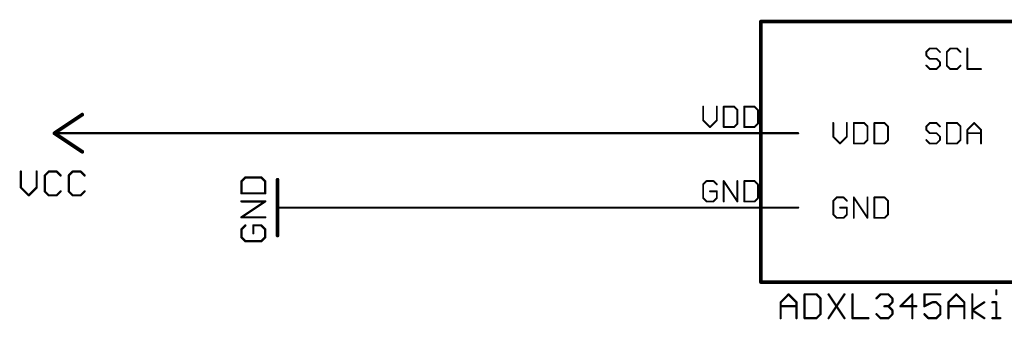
# Model space of a CAD drawing. Extents: x -48 to 130, y 18 to 147.
# Tile 1 of 6: x -48 to 19, y 58 to 79. Entities that reach past the tile are written whole.
import ezdxf

# ---------------------------------------------------------------- set-up
doc = ezdxf.new("R2010")
doc.units = 0
for name, color, linetype in [('91', 94, 'CONTINUOUS'), ('94', 14, 'CONTINUOUS'), ('95', 251, 'CONTINUOUS'), ('96', 251, 'CONTINUOUS')]:
    doc.layers.add(name, color=color, linetype=linetype)

msp = doc.modelspace()

# ---------------------------------------------------------------- linework, layer by layer
at = {"layer": '91', "const_width": 0.1524}
for points in [[(-43.18, 71.12), (0, 71.12)], [(-27.94, 66.04), (0, 66.04)]]:
    msp.add_lwpolyline(points, dxfattribs=at)
at = {"layer": '91', "const_width": 0.0762}
for points in [[(-43.18, 71.1581, 1), (-43.18, 71.0819)], [(0, 71.0819, 1), (0, 71.1581)], [(-27.94, 66.0781, 1), (-27.94, 66.0019)], [(0, 66.0019, 1), (0, 66.0781)]]:
    msp.add_lwpolyline(points, format="xyb", dxfattribs=at)
at = {"layer": '94'}
for points, const_width in [([(2.54, 78.74), (22.86, 78.74)], 0.254), ([(2.54, 60.96), (2.54, 78.74)], 0.254), ([(-43.815, 72.39), (-45.72, 71.12)], 0.254), ([(-45.72, 71.12), (-43.815, 69.85)], 0.254), ([(-43.18, 71.12), (-45.72, 71.12)], 0.1524), ([(0, 71.12), (5.08, 71.12)], 0.1524), ([(-30.48, 67.945), (-30.48, 64.135)], 0.254), ([(-27.94, 66.04), (-30.48, 66.04)], 0.1524), ([(0, 66.04), (5.08, 66.04)], 0.1524), ([(22.86, 60.96), (2.54, 60.96)], 0.254), ([(3.8862, 59.5809), (4.4285, 60.1232)], 0.1524), ([(4.4285, 60.1232), (4.9709, 59.5809)], 0.1524), ([(5.5234, 60.1232), (5.5234, 58.4962)], 0.1524), ([(6.3369, 60.1232), (5.5234, 60.1232)], 0.1524), ([(6.608, 59.852), (6.3369, 60.1232)], 0.1524), ([(6.608, 58.7674), (6.608, 59.852)], 0.1524), ([(7.1605, 60.1232), (8.2452, 58.4962)], 0.1524), ([(8.2452, 60.1232), (7.1605, 58.4962)], 0.1524), ([(8.7977, 60.1232), (8.7977, 58.4962)], 0.1524), ([(10.4348, 59.852), (10.706, 60.1232)], 0.1524), ([(10.706, 60.1232), (11.2483, 60.1232)], 0.1524), ([(11.2483, 60.1232), (11.5195, 59.852)], 0.1524), ([(11.5195, 59.852), (11.5195, 59.5809)], 0.1524), ([(12.8855, 60.1232), (12.072, 59.3097)], 0.1524), ([(12.8855, 58.4962), (12.8855, 60.1232)], 0.1524), ([(14.7938, 60.1232), (13.7091, 60.1232)], 0.1524), ([(13.7091, 60.1232), (13.7091, 59.3097)], 0.1524), ([(15.3463, 59.5809), (15.8886, 60.1232)], 0.1524), ([(15.8886, 60.1232), (16.431, 59.5809)], 0.1524), ([(16.9835, 58.4962), (16.9835, 60.1232)], 0.1524), ([(18.6189, 60.3944), (18.6189, 60.1232)], 0.1524), ([(3.8862, 58.4962), (3.8862, 59.5809)], 0.1524), ([(3.8862, 59.3097), (4.9709, 59.3097)], 0.1524), ([(4.9709, 59.5809), (4.9709, 58.4962)], 0.1524), ([(11.2483, 59.3097), (10.9772, 59.3097)], 0.1524), ([(11.5195, 59.5809), (11.2483, 59.3097)], 0.1524), ([(11.2483, 59.3097), (11.5195, 59.0385)], 0.1524), ([(12.072, 59.3097), (13.1566, 59.3097)], 0.1524), ([(13.7091, 59.3097), (14.2515, 59.5809)], 0.1524), ([(14.2515, 59.5809), (14.5226, 59.5809)], 0.1524), ([(14.5226, 59.5809), (14.7938, 59.3097)], 0.1524), ([(14.7938, 59.3097), (14.7938, 58.7674)], 0.1524), ([(15.3463, 58.4962), (15.3463, 59.5809)], 0.1524), ([(15.3463, 59.3097), (16.431, 59.3097)], 0.1524), ([(16.431, 59.5809), (16.431, 58.4962)], 0.1524), ([(16.9835, 59.0385), (17.7969, 59.5809)], 0.1524), ([(18.3477, 59.5809), (18.6189, 59.5809)], 0.1524), ([(18.6189, 59.5809), (18.6189, 58.4962)], 0.1524), ([(5.5234, 58.4962), (6.3369, 58.4962)], 0.1524), ([(6.3369, 58.4962), (6.608, 58.7674)], 0.1524), ([(8.7977, 58.4962), (9.8823, 58.4962)], 0.1524), ([(10.706, 58.4962), (10.4348, 58.7674)], 0.1524), ([(11.2483, 58.4962), (10.706, 58.4962)], 0.1524), ([(11.5195, 58.7674), (11.2483, 58.4962)], 0.1524), ([(11.5195, 59.0385), (11.5195, 58.7674)], 0.1524), ([(13.9803, 58.4962), (13.7091, 58.7674)], 0.1524), ([(14.5226, 58.4962), (13.9803, 58.4962)], 0.1524), ([(14.7938, 58.7674), (14.5226, 58.4962)], 0.1524), ([(17.7969, 58.4962), (16.9835, 59.0385)], 0.1524), ([(18.3477, 58.4962), (18.8901, 58.4962)], 0.1524)]:
    msp.add_lwpolyline(points, dxfattribs=dict(at, const_width=const_width))
for points, const_width in [([(2.54, 78.8035, 1), (2.54, 78.6765)], 0.127), ([(2.6035, 78.74, 1), (2.4765, 78.74)], 0.127), ([(-43.7798, 72.3372, 1), (-43.8502, 72.4428)], 0.127), ([(-45.6848, 71.1728, 1), (-45.7552, 71.0672)], 0.127), ([(-45.7552, 71.1728, 1), (-45.6848, 71.0672)], 0.127), ([(-45.72, 71.1581, 1), (-45.72, 71.0819)], 0.0762), ([(-43.18, 71.0819, 1), (-43.18, 71.1581)], 0.0762), ([(0, 71.1581, 1), (0, 71.0819)], 0.0762), ([(5.08, 71.0819, 1), (5.08, 71.1581)], 0.0762), ([(-43.8502, 69.7972, 1), (-43.7798, 69.9028)], 0.127), ([(-30.4165, 67.945, 1), (-30.5435, 67.945)], 0.127), ([(-30.48, 66.0781, 1), (-30.48, 66.0019)], 0.0762), ([(-27.94, 66.0019, 1), (-27.94, 66.0781)], 0.0762), ([(0, 66.0781, 1), (0, 66.0019)], 0.0762), ([(5.08, 66.0019, 1), (5.08, 66.0781)], 0.0762), ([(-30.5435, 64.135, 1), (-30.4165, 64.135)], 0.127), ([(2.54, 61.0235, 1), (2.54, 60.8965)], 0.127), ([(2.4765, 60.96, 1), (2.6035, 60.96)], 0.127), ([(4.4555, 60.1501, 1), (4.4016, 60.0962)], 0.0762), ([(4.4555, 60.0962, 1), (4.4016, 60.1501)], 0.0762), ([(5.5615, 60.1232, 1), (5.4853, 60.1232)], 0.0762), ([(5.5234, 60.1613, 1), (5.5234, 60.0851)], 0.0762), ([(6.3638, 60.1501, 1), (6.3099, 60.0962)], 0.0762), ([(6.3369, 60.0851, 1), (6.3369, 60.1613)], 0.0762), ([(6.6461, 59.852, 1), (6.5699, 59.852)], 0.0762), ([(6.5811, 59.8251, 1), (6.635, 59.879)], 0.0762), ([(7.1922, 60.1443, 1), (7.1288, 60.1021)], 0.0762), ([(8.2769, 60.1021, 1), (8.2135, 60.1443)], 0.0762), ([(8.8358, 60.1232, 1), (8.7596, 60.1232)], 0.0762), ([(10.4079, 59.879, 1), (10.4618, 59.8251)], 0.0762), ([(10.706, 60.1613, 1), (10.706, 60.0851)], 0.0762), ([(10.7329, 60.0962, 1), (10.679, 60.1501)], 0.0762), ([(11.2753, 60.1501, 1), (11.2214, 60.0962)], 0.0762), ([(11.2483, 60.0851, 1), (11.2483, 60.1613)], 0.0762), ([(11.5576, 59.852, 1), (11.4814, 59.852)], 0.0762), ([(11.4925, 59.8251, 1), (11.5464, 59.879)], 0.0762), ([(12.9236, 60.1232, 1), (12.8474, 60.1232)], 0.0762), ([(12.9124, 60.0962, 1), (12.8585, 60.1501)], 0.0762), ([(13.7091, 60.1613, 1), (13.7091, 60.0851)], 0.0762), ([(13.7472, 60.1232, 1), (13.671, 60.1232)], 0.0762), ([(14.7938, 60.0851, 1), (14.7938, 60.1613)], 0.0762), ([(15.9156, 60.1501, 1), (15.8617, 60.0962)], 0.0762), ([(15.9156, 60.0962, 1), (15.8617, 60.1501)], 0.0762), ([(17.0216, 60.1232, 1), (16.9454, 60.1232)], 0.0762), ([(18.657, 60.3944, 1), (18.5808, 60.3944)], 0.0762), ([(18.5808, 60.1232, 1), (18.657, 60.1232)], 0.0762), ([(3.9243, 59.5809, 1), (3.8481, 59.5809)], 0.0762), ([(3.8593, 59.6078, 1), (3.9131, 59.5539)], 0.0762), ([(3.8862, 59.3478, 1), (3.8862, 59.2716)], 0.0762), ([(5.009, 59.5809, 1), (4.9328, 59.5809)], 0.0762), ([(4.9439, 59.5539, 1), (4.9978, 59.6078)], 0.0762), ([(4.9709, 59.2716, 1), (4.9709, 59.3478)], 0.0762), ([(10.9772, 59.3478, 1), (10.9772, 59.2716)], 0.0762), ([(11.2753, 59.3366, 1), (11.2214, 59.2828)], 0.0762), ([(11.2214, 59.3366, 1), (11.2753, 59.2828)], 0.0762), ([(11.2483, 59.2716, 1), (11.2483, 59.3478)], 0.0762), ([(11.4814, 59.5809, 1), (11.5576, 59.5809)], 0.0762), ([(11.5464, 59.5539, 1), (11.4925, 59.6078)], 0.0762), ([(12.072, 59.3478, 1), (12.072, 59.2716)], 0.0762), ([(12.045, 59.3366, 1), (12.0989, 59.2828)], 0.0762), ([(13.1566, 59.2716, 1), (13.1566, 59.3478)], 0.0762), ([(13.6921, 59.3438, 1), (13.7262, 59.2756)], 0.0762), ([(13.671, 59.3097, 1), (13.7472, 59.3097)], 0.0762), ([(14.2515, 59.619, 1), (14.2515, 59.5428)], 0.0762), ([(14.2685, 59.5468, 1), (14.2344, 59.6149)], 0.0762), ([(14.5496, 59.6078, 1), (14.4957, 59.5539)], 0.0762), ([(14.5226, 59.5428, 1), (14.5226, 59.619)], 0.0762), ([(14.8319, 59.3097, 1), (14.7557, 59.3097)], 0.0762), ([(14.7669, 59.2828, 1), (14.8207, 59.3366)], 0.0762), ([(15.3844, 59.5809, 1), (15.3082, 59.5809)], 0.0762), ([(15.3194, 59.6078, 1), (15.3732, 59.5539)], 0.0762), ([(15.3463, 59.3478, 1), (15.3463, 59.2716)], 0.0762), ([(16.4691, 59.5809, 1), (16.3929, 59.5809)], 0.0762), ([(16.404, 59.5539, 1), (16.4579, 59.6078)], 0.0762), ([(16.431, 59.2716, 1), (16.431, 59.3478)], 0.0762), ([(17.8181, 59.5492, 1), (17.7758, 59.6126)], 0.0762), ([(18.3477, 59.619, 1), (18.3477, 59.5428)], 0.0762), ([(18.657, 59.5809, 1), (18.5808, 59.5809)], 0.0762), ([(18.6189, 59.5428, 1), (18.6189, 59.619)], 0.0762), ([(3.8481, 58.4962, 1), (3.9243, 58.4962)], 0.0762), ([(4.9328, 58.4962, 1), (5.009, 58.4962)], 0.0762), ([(5.5234, 58.5343, 1), (5.5234, 58.4581)], 0.0762), ([(5.4853, 58.4962, 1), (5.5615, 58.4962)], 0.0762), ([(6.3099, 58.5231, 1), (6.3638, 58.4693)], 0.0762), ([(6.3369, 58.4581, 1), (6.3369, 58.5343)], 0.0762), ([(6.5699, 58.7674, 1), (6.6461, 58.7674)], 0.0762), ([(6.635, 58.7404, 1), (6.5811, 58.7943)], 0.0762), ([(7.1288, 58.5173, 1), (7.1922, 58.4751)], 0.0762), ([(8.2135, 58.4751, 1), (8.2769, 58.5173)], 0.0762), ([(8.7977, 58.5343, 1), (8.7977, 58.4581)], 0.0762), ([(8.7596, 58.4962, 1), (8.8358, 58.4962)], 0.0762), ([(9.8823, 58.4581, 1), (9.8823, 58.5343)], 0.0762), ([(10.4618, 58.7943, 1), (10.4079, 58.7404)], 0.0762), ([(10.706, 58.5343, 1), (10.706, 58.4581)], 0.0762), ([(10.679, 58.4693, 1), (10.7329, 58.5231)], 0.0762), ([(11.2214, 58.5231, 1), (11.2753, 58.4693)], 0.0762), ([(11.2483, 58.4581, 1), (11.2483, 58.5343)], 0.0762), ([(11.5576, 59.0385, 1), (11.4814, 59.0385)], 0.0762), ([(11.4814, 58.7674, 1), (11.5576, 58.7674)], 0.0762), ([(11.4925, 59.0116, 1), (11.5464, 59.0655)], 0.0762), ([(11.5464, 58.7404, 1), (11.4925, 58.7943)], 0.0762), ([(12.8474, 58.4962, 1), (12.9236, 58.4962)], 0.0762), ([(13.7361, 58.7943, 1), (13.6822, 58.7404)], 0.0762), ([(13.9803, 58.5343, 1), (13.9803, 58.4581)], 0.0762), ([(13.9534, 58.4693, 1), (14.0072, 58.5231)], 0.0762), ([(14.4957, 58.5231, 1), (14.5496, 58.4693)], 0.0762), ([(14.5226, 58.4581, 1), (14.5226, 58.5343)], 0.0762), ([(14.7557, 58.7674, 1), (14.8319, 58.7674)], 0.0762), ([(14.8207, 58.7404, 1), (14.7669, 58.7943)], 0.0762), ([(15.3082, 58.4962, 1), (15.3844, 58.4962)], 0.0762), ([(16.3929, 58.4962, 1), (16.4691, 58.4962)], 0.0762), ([(17.0046, 59.0702, 1), (16.9623, 59.0068)], 0.0762), ([(16.9623, 59.0702, 1), (17.0046, 59.0068)], 0.0762), ([(16.9454, 58.4962, 1), (17.0216, 58.4962)], 0.0762), ([(17.7758, 58.4645, 1), (17.8181, 58.5279)], 0.0762), ([(18.3477, 58.5343, 1), (18.3477, 58.4581)], 0.0762), ([(18.5808, 58.4962, 1), (18.657, 58.4962)], 0.0762), ([(18.8901, 58.4581, 1), (18.8901, 58.5343)], 0.0762)]:
    msp.add_lwpolyline(points, format="xyb", dxfattribs=dict(at, const_width=const_width))
at = {"layer": '95', "const_width": 0.0635}
for points in [[(13.8686, 76.6667, 1), (13.8051, 76.6667)], [(13.8144, 76.6891, 1), (13.8593, 76.6442)], [(14.0699, 76.9314, 1), (14.0699, 76.8679)], [(14.0923, 76.8772, 1), (14.0474, 76.9221)], [(14.5584, 76.9221, 1), (14.5135, 76.8772)], [(14.536, 76.8679, 1), (14.536, 76.9314)], [(14.7465, 76.6442, 1), (14.7914, 76.6891)], [(15.2719, 76.6667, 1), (15.2084, 76.6667)], [(15.2177, 76.6891, 1), (15.2626, 76.6442)], [(15.4732, 76.9314, 1), (15.4732, 76.8679)], [(15.4956, 76.8772, 1), (15.4507, 76.9221)], [(15.9617, 76.9221, 1), (15.9168, 76.8772)], [(15.9392, 76.8679, 1), (15.9392, 76.9314)], [(16.1498, 76.6442, 1), (16.1947, 76.6891)], [(16.6752, 76.8997, 1), (16.6117, 76.8997)], [(13.8051, 76.4336, 1), (13.8686, 76.4336)], [(13.8593, 76.4561, 1), (13.8144, 76.4112)], [(14.0699, 76.2323, 1), (14.0699, 76.1688)], [(14.0474, 76.1781, 1), (14.0923, 76.223)], [(14.5584, 76.223, 1), (14.5135, 76.1781)], [(14.536, 76.1688, 1), (14.536, 76.2323)], [(14.8007, 75.9676, 1), (14.7372, 75.9676)], [(14.7465, 75.9451, 1), (14.7914, 75.99)], [(13.8593, 75.757, 1), (13.8144, 75.7121)], [(14.0699, 75.5333, 1), (14.0699, 75.4698)], [(14.0474, 75.479, 1), (14.0923, 75.524)], [(14.5135, 75.524, 1), (14.5584, 75.479)], [(14.536, 75.4698, 1), (14.536, 75.5333)], [(14.7372, 75.7345, 1), (14.8007, 75.7345)], [(14.7914, 75.7121, 1), (14.7465, 75.757)], [(15.2084, 75.7345, 1), (15.2719, 75.7345)], [(15.2626, 75.757, 1), (15.2177, 75.7121)], [(15.4732, 75.5333, 1), (15.4732, 75.4698)], [(15.4507, 75.479, 1), (15.4956, 75.524)], [(15.9168, 75.524, 1), (15.9617, 75.479)], [(15.9392, 75.4698, 1), (15.9392, 75.5333)], [(16.1947, 75.7121, 1), (16.1498, 75.757)], [(16.6434, 75.5333, 1), (16.6434, 75.4698)], [(16.6117, 75.5015, 1), (16.6752, 75.5015)], [(17.5755, 75.4698, 1), (17.5755, 75.5333)], [(-1.3714, 72.9373, 1), (-1.4349, 72.9373)], [(-0.4393, 72.9373, 1), (-0.5028, 72.9373)], [(0.0319, 72.9373, 1), (-0.0316, 72.9373)], [(0.0001, 72.969, 1), (0.0001, 72.9055)], [(0.7217, 72.9597, 1), (0.6768, 72.9148)], [(0.6992, 72.9055, 1), (0.6992, 72.969)], [(0.964, 72.7043, 1), (0.9005, 72.7043)], [(0.9098, 72.6818, 1), (0.9547, 72.7267)], [(1.4352, 72.9373, 1), (1.3717, 72.9373)], [(1.4034, 72.969, 1), (1.4034, 72.9055)], [(2.125, 72.9597, 1), (2.0801, 72.9148)], [(2.1025, 72.9055, 1), (2.1025, 72.969)], [(2.3673, 72.7043, 1), (2.3038, 72.7043)], [(2.3131, 72.6818, 1), (2.358, 72.7267)], [(-1.4349, 72.0052, 1), (-1.3714, 72.0052)], [(-1.3807, 72.0276, 1), (-1.4256, 71.9827)], [(-0.5028, 72.0052, 1), (-0.4393, 72.0052)], [(-0.4486, 71.9827, 1), (-0.4935, 72.0276)], [(-0.9595, 71.5616, 1), (-0.9146, 71.5166)], [(-0.9595, 71.5166, 1), (-0.9146, 71.5616)], [(0.0001, 71.5709, 1), (0.0001, 71.5074)], [(-0.0316, 71.5391, 1), (0.0319, 71.5391)], [(0.6768, 71.5616, 1), (0.7217, 71.5166)], [(0.6992, 71.5074, 1), (0.6992, 71.5709)], [(0.9005, 71.7721, 1), (0.964, 71.7721)], [(0.9547, 71.7497, 1), (0.9098, 71.7946)], [(1.4034, 71.5709, 1), (1.4034, 71.5074)], [(1.3717, 71.5391, 1), (1.4352, 71.5391)], [(2.0801, 71.5616, 1), (2.125, 71.5166)], [(2.1025, 71.5074, 1), (2.1025, 71.5709)], [(2.3038, 71.7721, 1), (2.3673, 71.7721)], [(2.358, 71.7497, 1), (2.3131, 71.7946)], [(7.5121, 71.8197, 1), (7.4486, 71.8197)], [(8.4442, 71.8197, 1), (8.3807, 71.8197)], [(8.9153, 71.8197, 1), (8.8518, 71.8197)], [(8.8836, 71.8514, 1), (8.8836, 71.7879)], [(9.6051, 71.8421, 1), (9.5602, 71.7972)], [(9.5827, 71.7879, 1), (9.5827, 71.8514)], [(9.8475, 71.5867, 1), (9.784, 71.5867)], [(9.7933, 71.5642, 1), (9.8382, 71.6091)], [(10.3186, 71.8197, 1), (10.2551, 71.8197)], [(10.2869, 71.8514, 1), (10.2869, 71.7879)], [(11.0084, 71.8421, 1), (10.9635, 71.7972)], [(10.986, 71.7879, 1), (10.986, 71.8514)], [(11.2507, 71.5867, 1), (11.1872, 71.5867)], [(11.1965, 71.5642, 1), (11.2414, 71.6091)], [(13.8686, 71.5867, 1), (13.8051, 71.5867)], [(13.8051, 71.3536, 1), (13.8686, 71.3536)], [(13.8144, 71.6091, 1), (13.8593, 71.5642)], [(13.8593, 71.3761, 1), (13.8144, 71.3312)], [(14.0699, 71.8514, 1), (14.0699, 71.7879)], [(14.0923, 71.7972, 1), (14.0474, 71.8421)], [(14.5584, 71.8421, 1), (14.5135, 71.7972)], [(14.536, 71.7879, 1), (14.536, 71.8514)], [(14.7465, 71.5642, 1), (14.7914, 71.6091)], [(15.2719, 71.8197, 1), (15.2084, 71.8197)], [(15.2401, 71.8514, 1), (15.2401, 71.7879)], [(15.9617, 71.8421, 1), (15.9168, 71.7972)], [(15.9392, 71.7879, 1), (15.9392, 71.8514)], [(16.204, 71.5867, 1), (16.1405, 71.5867)], [(16.1498, 71.5642, 1), (16.1947, 71.6091)], [(16.6752, 71.3536, 1), (16.6117, 71.3536)], [(16.621, 71.3761, 1), (16.6659, 71.3312)], [(17.1319, 71.8421, 1), (17.087, 71.7972)], [(17.1319, 71.7972, 1), (17.087, 71.8421)], [(17.6073, 71.3536, 1), (17.5438, 71.3536)], [(17.5531, 71.3312, 1), (17.598, 71.3761)], [(7.5028, 70.91, 1), (7.4578, 70.8651)], [(7.4486, 70.8876, 1), (7.5121, 70.8876)], [(8.3807, 70.8876, 1), (8.4442, 70.8876)], [(8.4349, 70.8651, 1), (8.39, 70.91)], [(9.784, 70.6545, 1), (9.8475, 70.6545)], [(9.8382, 70.6321, 1), (9.7933, 70.677)], [(11.1872, 70.6545, 1), (11.2507, 70.6545)], [(11.2414, 70.6321, 1), (11.1965, 70.677)], [(13.8593, 70.677, 1), (13.8144, 70.6321)], [(14.0699, 71.1523, 1), (14.0699, 71.0888)], [(14.0474, 71.0981, 1), (14.0923, 71.143)], [(14.5584, 71.143, 1), (14.5135, 71.0981)], [(14.536, 71.0888, 1), (14.536, 71.1523)], [(14.8007, 70.8876, 1), (14.7372, 70.8876)], [(14.7372, 70.6545, 1), (14.8007, 70.6545)], [(14.7914, 70.6321, 1), (14.7465, 70.677)], [(14.7465, 70.8651, 1), (14.7914, 70.91)], [(16.1405, 70.6545, 1), (16.204, 70.6545)], [(16.1947, 70.6321, 1), (16.1498, 70.677)], [(16.6434, 71.1523, 1), (16.6434, 71.0888)], [(17.5755, 71.0888, 1), (17.5755, 71.1523)], [(7.9239, 70.444, 1), (7.9688, 70.399)], [(7.9239, 70.399, 1), (7.9688, 70.444)], [(8.8836, 70.4533, 1), (8.8836, 70.3898)], [(8.8518, 70.4215, 1), (8.9153, 70.4215)], [(9.5602, 70.444, 1), (9.6051, 70.399)], [(9.5827, 70.3898, 1), (9.5827, 70.4533)], [(10.2869, 70.4533, 1), (10.2869, 70.3898)], [(10.2551, 70.4215, 1), (10.3186, 70.4215)], [(10.9635, 70.444, 1), (11.0084, 70.399)], [(10.986, 70.3898, 1), (10.986, 70.4533)], [(14.0699, 70.4533, 1), (14.0699, 70.3898)], [(14.0474, 70.399, 1), (14.0923, 70.444)], [(14.5135, 70.444, 1), (14.5584, 70.399)], [(14.536, 70.3898, 1), (14.536, 70.4533)], [(15.2401, 70.4533, 1), (15.2401, 70.3898)], [(15.2084, 70.4215, 1), (15.2719, 70.4215)], [(15.9168, 70.444, 1), (15.9617, 70.399)], [(15.9392, 70.3898, 1), (15.9392, 70.4533)], [(16.6117, 70.4215, 1), (16.6752, 70.4215)], [(17.5438, 70.4215, 1), (17.6073, 70.4215)], [(-1.3714, 67.6243, 1), (-1.4349, 67.6243)], [(-1.4256, 67.6467, 1), (-1.3807, 67.6018)], [(-1.1701, 67.889, 1), (-1.1701, 67.8255)], [(-1.1477, 67.8348, 1), (-1.1926, 67.8797)], [(-0.6816, 67.8797, 1), (-0.7265, 67.8348)], [(-0.704, 67.8255, 1), (-0.704, 67.889)], [(-0.4935, 67.6018, 1), (-0.4486, 67.6467)], [(0.0319, 67.8573, 1), (-0.0316, 67.8573)], [(0.0266, 67.8749, 1), (-0.0263, 67.8397)], [(0.964, 67.8573, 1), (0.9005, 67.8573)], [(1.4352, 67.8573, 1), (1.3717, 67.8573)], [(1.4034, 67.889, 1), (1.4034, 67.8255)], [(2.125, 67.8797, 1), (2.0801, 67.8348)], [(2.1025, 67.8255, 1), (2.1025, 67.889)], [(2.3673, 67.6243, 1), (2.3038, 67.6243)], [(2.3131, 67.6018, 1), (2.358, 67.6467)], [(-1.4349, 66.6921, 1), (-1.3714, 66.6921)], [(-1.3807, 66.7146, 1), (-1.4256, 66.6697)], [(-0.9371, 67.1899, 1), (-0.9371, 67.1264)], [(-0.4393, 67.1582, 1), (-0.5028, 67.1582)], [(-0.5028, 66.6921, 1), (-0.4393, 66.6921)], [(-0.4486, 66.6697, 1), (-0.4935, 66.7146)], [(-0.471, 67.1264, 1), (-0.471, 67.1899)], [(2.3038, 66.6921, 1), (2.3673, 66.6921)], [(2.358, 66.6697, 1), (2.3131, 66.7146)], [(7.7133, 66.7714, 1), (7.7133, 66.7079)], [(7.7358, 66.7172, 1), (7.6909, 66.7621)], [(8.2018, 66.7621, 1), (8.1569, 66.7172)], [(8.1794, 66.7079, 1), (8.1794, 66.7714)], [(8.9153, 66.7397, 1), (8.8518, 66.7397)], [(8.91, 66.7573, 1), (8.8572, 66.7221)], [(9.8475, 66.7397, 1), (9.784, 66.7397)], [(10.3186, 66.7397, 1), (10.2551, 66.7397)], [(10.2869, 66.7714, 1), (10.2869, 66.7079)], [(11.0084, 66.7621, 1), (10.9635, 66.7172)], [(10.986, 66.7079, 1), (10.986, 66.7714)], [(-1.1701, 66.4909, 1), (-1.1701, 66.4274)], [(-1.1926, 66.4366, 1), (-1.1477, 66.4816)], [(-0.7265, 66.4816, 1), (-0.6816, 66.4366)], [(-0.704, 66.4274, 1), (-0.704, 66.4909)], [(-0.0316, 66.4591, 1), (0.0319, 66.4591)], [(0.9005, 66.4591, 1), (0.964, 66.4591)], [(0.9059, 66.4415, 1), (0.9587, 66.4767)], [(1.4034, 66.4909, 1), (1.4034, 66.4274)], [(1.3717, 66.4591, 1), (1.4352, 66.4591)], [(2.0801, 66.4816, 1), (2.125, 66.4366)], [(2.1025, 66.4274, 1), (2.1025, 66.4909)], [(7.5121, 66.5067, 1), (7.4486, 66.5067)], [(7.4578, 66.5291, 1), (7.5028, 66.4842)], [(7.9464, 66.0723, 1), (7.9464, 66.0088)], [(8.4442, 66.0406, 1), (8.3807, 66.0406)], [(8.39, 66.4842, 1), (8.4349, 66.5291)], [(8.4124, 66.0088, 1), (8.4124, 66.0723)], [(11.2507, 66.5067, 1), (11.1872, 66.5067)], [(11.1965, 66.4842, 1), (11.2414, 66.5291)], [(7.5028, 65.597, 1), (7.4578, 65.5521)], [(7.4486, 65.5745, 1), (7.5121, 65.5745)], [(7.7133, 65.3732, 1), (7.7133, 65.3097)], [(7.6909, 65.319, 1), (7.7358, 65.364)], [(8.1569, 65.364, 1), (8.2018, 65.319)], [(8.1794, 65.3097, 1), (8.1794, 65.3732)], [(8.3807, 65.5745, 1), (8.4442, 65.5745)], [(8.4349, 65.5521, 1), (8.39, 65.597)], [(8.8518, 65.3415, 1), (8.9153, 65.3415)], [(9.784, 65.3415, 1), (9.8475, 65.3415)], [(9.7893, 65.3239, 1), (9.8421, 65.3591)], [(10.2869, 65.3732, 1), (10.2869, 65.3097)], [(10.2551, 65.3415, 1), (10.3186, 65.3415)], [(10.9635, 65.364, 1), (11.0084, 65.319)], [(10.986, 65.3097, 1), (10.986, 65.3732)], [(11.1872, 65.5745, 1), (11.2507, 65.5745)], [(11.2414, 65.5521, 1), (11.1965, 65.597)]]:
    msp.add_lwpolyline(points, format="xyb", dxfattribs=at)
at = {"layer": '95', "const_width": 0.127}
for points in [[(14.0699, 76.8997), (13.8369, 76.6667)], [(13.8369, 76.6667), (13.8369, 76.4336)], [(14.536, 76.8997), (14.0699, 76.8997)], [(14.769, 76.6667), (14.536, 76.8997)], [(15.4732, 76.8997), (15.2401, 76.6667)], [(15.2401, 76.6667), (15.2401, 75.7345)], [(15.9392, 76.8997), (15.4732, 76.8997)], [(16.1723, 76.6667), (15.9392, 76.8997)], [(16.6434, 76.8997), (16.6434, 75.5015)], [(13.8369, 76.4336), (14.0699, 76.2006)], [(14.0699, 76.2006), (14.536, 76.2006)], [(14.536, 76.2006), (14.769, 75.9676)], [(14.769, 75.9676), (14.769, 75.7345)], [(14.0699, 75.5015), (13.8369, 75.7345)], [(14.536, 75.5015), (14.0699, 75.5015)], [(14.769, 75.7345), (14.536, 75.5015)], [(15.2401, 75.7345), (15.4732, 75.5015)], [(15.4732, 75.5015), (15.9392, 75.5015)], [(15.9392, 75.5015), (16.1723, 75.7345)], [(16.6434, 75.5015), (17.5755, 75.5015)], [(-1.4031, 72.9373), (-1.4031, 72.0052)], [(-0.471, 72.0052), (-0.471, 72.9373)], [(0.0001, 72.9373), (0.0001, 71.5391)], [(0.6992, 72.9373), (0.0001, 72.9373)], [(0.9323, 72.7043), (0.6992, 72.9373)], [(0.9323, 71.7721), (0.9323, 72.7043)], [(1.4034, 72.9373), (1.4034, 71.5391)], [(2.1025, 72.9373), (1.4034, 72.9373)], [(2.3355, 72.7043), (2.1025, 72.9373)], [(2.3355, 71.7721), (2.3355, 72.7043)], [(-1.4031, 72.0052), (-0.9371, 71.5391)], [(-0.9371, 71.5391), (-0.471, 72.0052)], [(0.0001, 71.5391), (0.6992, 71.5391)], [(0.6992, 71.5391), (0.9323, 71.7721)], [(1.4034, 71.5391), (2.1025, 71.5391)], [(2.1025, 71.5391), (2.3355, 71.7721)], [(7.4803, 71.8197), (7.4803, 70.8876)], [(8.4124, 70.8876), (8.4124, 71.8197)], [(8.8836, 71.8197), (8.8836, 70.4215)], [(9.5827, 71.8197), (8.8836, 71.8197)], [(9.8157, 71.5867), (9.5827, 71.8197)], [(9.8157, 70.6545), (9.8157, 71.5867)], [(10.2869, 71.8197), (10.2869, 70.4215)], [(10.986, 71.8197), (10.2869, 71.8197)], [(11.219, 71.5867), (10.986, 71.8197)], [(11.219, 70.6545), (11.219, 71.5867)], [(14.0699, 71.8197), (13.8369, 71.5867)], [(13.8369, 71.5867), (13.8369, 71.3536)], [(13.8369, 71.3536), (14.0699, 71.1206)], [(14.536, 71.8197), (14.0699, 71.8197)], [(14.769, 71.5867), (14.536, 71.8197)], [(15.2401, 71.8197), (15.2401, 70.4215)], [(15.9392, 71.8197), (15.2401, 71.8197)], [(16.1723, 71.5867), (15.9392, 71.8197)], [(16.1723, 70.6545), (16.1723, 71.5867)], [(16.6434, 71.3536), (17.1095, 71.8197)], [(16.6434, 70.4215), (16.6434, 71.3536)], [(17.1095, 71.8197), (17.5755, 71.3536)], [(17.5755, 71.3536), (17.5755, 70.4215)], [(7.4803, 70.8876), (7.9464, 70.4215)], [(7.9464, 70.4215), (8.4124, 70.8876)], [(9.5827, 70.4215), (9.8157, 70.6545)], [(10.986, 70.4215), (11.219, 70.6545)], [(14.0699, 70.4215), (13.8369, 70.6545)], [(14.0699, 71.1206), (14.536, 71.1206)], [(14.536, 71.1206), (14.769, 70.8876)], [(14.769, 70.6545), (14.536, 70.4215)], [(14.769, 70.8876), (14.769, 70.6545)], [(15.9392, 70.4215), (16.1723, 70.6545)], [(16.6434, 71.1206), (17.5755, 71.1206)], [(8.8836, 70.4215), (9.5827, 70.4215)], [(10.2869, 70.4215), (10.986, 70.4215)], [(14.536, 70.4215), (14.0699, 70.4215)], [(15.2401, 70.4215), (15.9392, 70.4215)], [(-1.1701, 67.8573), (-1.4031, 67.6243)], [(-1.4031, 67.6243), (-1.4031, 66.6921)], [(-0.704, 67.8573), (-1.1701, 67.8573)], [(-0.471, 67.6243), (-0.704, 67.8573)], [(0.0001, 66.4591), (0.0001, 67.8573)], [(0.0001, 67.8573), (0.9323, 66.4591)], [(0.9323, 66.4591), (0.9323, 67.8573)], [(1.4034, 67.8573), (1.4034, 66.4591)], [(2.1025, 67.8573), (1.4034, 67.8573)], [(2.3355, 67.6243), (2.1025, 67.8573)], [(2.3355, 66.6921), (2.3355, 67.6243)], [(-1.4031, 66.6921), (-1.1701, 66.4591)], [(-0.471, 67.1582), (-0.9371, 67.1582)], [(-0.704, 66.4591), (-0.471, 66.6921)], [(-0.471, 66.6921), (-0.471, 67.1582)], [(2.1025, 66.4591), (2.3355, 66.6921)], [(7.7133, 66.7397), (7.4803, 66.5067)], [(8.1794, 66.7397), (7.7133, 66.7397)], [(8.4124, 66.5067), (8.1794, 66.7397)], [(8.8836, 65.3415), (8.8836, 66.7397)], [(8.8836, 66.7397), (9.8157, 65.3415)], [(9.8157, 65.3415), (9.8157, 66.7397)], [(10.2869, 66.7397), (10.2869, 65.3415)], [(10.986, 66.7397), (10.2869, 66.7397)], [(11.219, 66.5067), (10.986, 66.7397)], [(-1.1701, 66.4591), (-0.704, 66.4591)], [(1.4034, 66.4591), (2.1025, 66.4591)], [(7.4803, 66.5067), (7.4803, 65.5745)], [(8.4124, 66.0406), (7.9464, 66.0406)], [(8.4124, 65.5745), (8.4124, 66.0406)], [(11.219, 65.5745), (11.219, 66.5067)], [(7.4803, 65.5745), (7.7133, 65.3415)], [(7.7133, 65.3415), (8.1794, 65.3415)], [(8.1794, 65.3415), (8.4124, 65.5745)], [(10.2869, 65.3415), (10.986, 65.3415)], [(10.986, 65.3415), (11.219, 65.5745)]]:
    msp.add_lwpolyline(points, dxfattribs=at)
at = {"layer": '96', "const_width": 0.1524}
for points in [[(-48.0153, 68.5052), (-48.0153, 67.4205)], [(-46.9306, 67.4205), (-46.9306, 68.5052)], [(-46.107, 68.5052), (-46.3781, 68.234)], [(-46.3781, 68.234), (-46.3781, 67.1494)], [(-45.5646, 68.5052), (-46.107, 68.5052)], [(-45.2935, 68.234), (-45.5646, 68.5052)], [(-44.4698, 68.5052), (-44.741, 68.234)], [(-44.741, 68.234), (-44.741, 67.1494)], [(-43.9275, 68.5052), (-44.4698, 68.5052)], [(-43.6563, 68.234), (-43.9275, 68.5052)], [(-32.674, 68.1037), (-32.9452, 67.8325)], [(-31.5894, 68.1037), (-32.674, 68.1037)], [(-31.3182, 67.8325), (-31.5894, 68.1037)], [(-48.0153, 67.4205), (-47.4729, 66.8782)], [(-47.4729, 66.8782), (-46.9306, 67.4205)], [(-32.9452, 67.8325), (-32.9452, 67.019)], [(-31.3182, 67.019), (-31.3182, 67.8325)], [(-46.3781, 67.1494), (-46.107, 66.8782)], [(-46.107, 66.8782), (-45.5646, 66.8782)], [(-45.5646, 66.8782), (-45.2935, 67.1494)], [(-44.741, 67.1494), (-44.4698, 66.8782)], [(-44.4698, 66.8782), (-43.9275, 66.8782)], [(-43.9275, 66.8782), (-43.6563, 67.1494)], [(-32.9452, 67.019), (-31.3182, 67.019)], [(-32.9452, 65.3819), (-31.3182, 66.4665)], [(-31.3182, 66.4665), (-32.9452, 66.4665)], [(-31.3182, 65.3819), (-32.9452, 65.3819)], [(-32.674, 64.8294), (-32.9452, 64.5582)], [(-32.9452, 64.5582), (-32.9452, 64.0159)], [(-31.5894, 64.8294), (-32.1317, 64.8294)], [(-32.1317, 64.8294), (-32.1317, 64.2871)], [(-31.3182, 64.5582), (-31.5894, 64.8294)], [(-31.3182, 64.0159), (-31.3182, 64.5582)], [(-32.9452, 64.0159), (-32.674, 63.7447)], [(-31.5894, 63.7447), (-31.3182, 64.0159)], [(-32.674, 63.7447), (-31.5894, 63.7447)]]:
    msp.add_lwpolyline(points, dxfattribs=at)
at = {"layer": '96', "const_width": 0.0762}
for points in [[(-47.9772, 68.5052, 1), (-48.0534, 68.5052)], [(-46.8925, 68.5052, 1), (-46.9687, 68.5052)], [(-46.4051, 68.261, 1), (-46.3512, 68.2071)], [(-46.34, 68.234, 1), (-46.4162, 68.234)], [(-46.107, 68.5433, 1), (-46.107, 68.4671)], [(-46.08, 68.4782, 1), (-46.1339, 68.5321)], [(-45.5377, 68.5321, 1), (-45.5916, 68.4782)], [(-45.5646, 68.4671, 1), (-45.5646, 68.5433)], [(-45.3204, 68.2071, 1), (-45.2665, 68.261)], [(-44.7029, 68.234, 1), (-44.7791, 68.234)], [(-44.7679, 68.261, 1), (-44.714, 68.2071)], [(-44.4698, 68.5433, 1), (-44.4698, 68.4671)], [(-44.4429, 68.4782, 1), (-44.4967, 68.5321)], [(-43.9005, 68.5321, 1), (-43.9544, 68.4782)], [(-43.9275, 68.4671, 1), (-43.9275, 68.5433)], [(-43.6832, 68.2071, 1), (-43.6294, 68.261)], [(-32.674, 68.1418, 1), (-32.674, 68.0656)], [(-32.6471, 68.0768, 1), (-32.701, 68.1306)], [(-31.5624, 68.1306, 1), (-31.6163, 68.0768)], [(-31.5894, 68.0656, 1), (-31.5894, 68.1418)], [(-47.9883, 67.4475, 1), (-48.0422, 67.3936)], [(-48.0534, 67.4205, 1), (-47.9772, 67.4205)], [(-46.9687, 67.4205, 1), (-46.8925, 67.4205)], [(-46.9037, 67.3936, 1), (-46.9576, 67.4475)], [(-32.9071, 67.8325, 1), (-32.9833, 67.8325)], [(-32.9721, 67.8595, 1), (-32.9182, 67.8056)], [(-31.2801, 67.8325, 1), (-31.3563, 67.8325)], [(-31.3451, 67.8056, 1), (-31.2913, 67.8595)], [(-47.4999, 66.9051, 1), (-47.446, 66.8513)], [(-47.4999, 66.8513, 1), (-47.446, 66.9051)], [(-46.3512, 67.1763, 1), (-46.4051, 67.1224)], [(-46.4162, 67.1494, 1), (-46.34, 67.1494)], [(-46.107, 66.9163, 1), (-46.107, 66.8401)], [(-46.1339, 66.8513, 1), (-46.08, 66.9051)], [(-45.5916, 66.9051, 1), (-45.5377, 66.8513)], [(-45.5646, 66.8401, 1), (-45.5646, 66.9163)], [(-45.2665, 67.1224, 1), (-45.3204, 67.1763)], [(-44.714, 67.1763, 1), (-44.7679, 67.1224)], [(-44.7791, 67.1494, 1), (-44.7029, 67.1494)], [(-44.4698, 66.9163, 1), (-44.4698, 66.8401)], [(-44.4967, 66.8513, 1), (-44.4429, 66.9051)], [(-43.9544, 66.9051, 1), (-43.9005, 66.8513)], [(-43.9275, 66.8401, 1), (-43.9275, 66.9163)], [(-43.6294, 67.1224, 1), (-43.6832, 67.1763)], [(-32.9452, 67.0571, 1), (-32.9452, 66.9809)], [(-32.9833, 67.019, 1), (-32.9071, 67.019)], [(-31.3563, 67.019, 1), (-31.2801, 67.019)], [(-31.3182, 66.9809, 1), (-31.3182, 67.0571)], [(-32.9452, 66.5046, 1), (-32.9452, 66.4284)], [(-31.2971, 66.4348, 1), (-31.3393, 66.4982)], [(-31.3182, 66.4284, 1), (-31.3182, 66.5046)], [(-32.9452, 65.42, 1), (-32.9452, 65.3438)], [(-32.9663, 65.4136, 1), (-32.9241, 65.3502)], [(-31.3182, 65.3438, 1), (-31.3182, 65.42)], [(-32.9071, 64.5582, 1), (-32.9833, 64.5582)], [(-32.9721, 64.5852, 1), (-32.9182, 64.5313)], [(-32.6471, 64.8024, 1), (-32.701, 64.8563)], [(-32.1317, 64.8675, 1), (-32.1317, 64.7913)], [(-32.0936, 64.8294, 1), (-32.1698, 64.8294)], [(-31.5624, 64.8563, 1), (-31.6163, 64.8024)], [(-31.5894, 64.7913, 1), (-31.5894, 64.8675)], [(-31.2801, 64.5582, 1), (-31.3563, 64.5582)], [(-31.3451, 64.5313, 1), (-31.2913, 64.5852)], [(-32.9182, 64.0428, 1), (-32.9721, 63.9889)], [(-32.9833, 64.0159, 1), (-32.9071, 64.0159)], [(-32.1698, 64.2871, 1), (-32.0936, 64.2871)], [(-31.3563, 64.0159, 1), (-31.2801, 64.0159)], [(-31.2913, 63.9889, 1), (-31.3451, 64.0428)], [(-32.674, 63.7828, 1), (-32.674, 63.7066)], [(-32.701, 63.7178, 1), (-32.6471, 63.7717)], [(-31.6163, 63.7717, 1), (-31.5624, 63.7178)], [(-31.5894, 63.7066, 1), (-31.5894, 63.7828)]]:
    msp.add_lwpolyline(points, format="xyb", dxfattribs=at)

doc.saveas('drawing.dxf')
